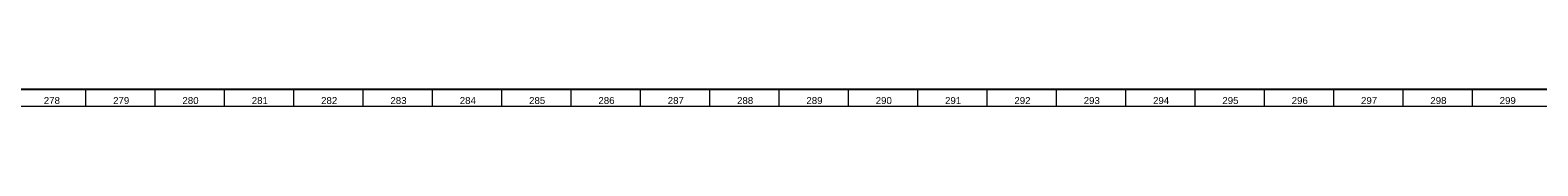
# Model space of a CAD drawing. Header units: millimetres. Extents: x -34 to 6620, y -230 to 4700.
# Tile 170 of 216: x 5554 to 5989, y 2 to 7. Entities that reach past the tile are written whole.
import ezdxf

# ---------------------------------------------------------------- set-up
doc = ezdxf.new("R2010")
doc.units = ezdxf.units.MM
doc.layers.add('1', color=7, linetype='Continuous', true_color=0xffffff)
doc.styles.add('Arial Unicode MS', font='Arial Unicode MS')

msp = doc.modelspace()

# ---------------------------------------------------------------- linework, layer by layer
at = {"layer": '1', "color": 7, "linetype": 'Continuous', "lineweight": 25}
msp.add_line((6613, 7), (7, 7), dxfattribs=at)
at = {"layer": '1', "color": 3, "linetype": 'Continuous', "lineweight": 13}
for p, q in [((5570, 7), (5570, 2)), ((5590, 7), (5590, 2)), ((5610, 7), (5610, 2)), ((5630, 7), (5630, 2)), ((5650, 7), (5650, 2)), ((5670, 7), (5670, 2)), ((5690, 7), (5690, 2)), ((5710, 7), (5710, 2)), ((5730, 7), (5730, 2)), ((5750, 7), (5750, 2)), ((5770, 7), (5770, 2)), ((5790, 7), (5790, 2)), ((5810, 7), (5810, 2)), ((5830, 7), (5830, 2)), ((5850, 7), (5850, 2)), ((5870, 7), (5870, 2)), ((5890, 7), (5890, 2)), ((5910, 7), (5910, 2)), ((5930, 7), (5930, 2)), ((5950, 7), (5950, 2)), ((5970, 7), (5970, 2))]:
    msp.add_line(p, q, dxfattribs=at)
at = {"layer": '1', "color": 3, "linetype": 'Continuous', "lineweight": 18}
msp.add_line((6618, 2), (2, 2), dxfattribs=at)

# ---------------------------------------------------------------- texts
at = {"layer": '1', "color": 3, "linetype": 'Continuous', "lineweight": 13, "char_height": 2, "attachment_point": 7, "line_spacing_factor": 1.069626, "style": 'Arial Unicode MS'}
for s, insert in [('\\W1.0000;278', (5557.969, 2.738)), ('\\W1.0000;279', (5577.969, 2.738)), ('\\W1.0000;280', (5597.969, 2.738)), ('\\W1.0000;281', (5617.969, 2.738)), ('\\W1.0000;282', (5637.969, 2.738)), ('\\W1.0000;283', (5657.969, 2.738)), ('\\W1.0000;284', (5677.969, 2.738)), ('\\W1.0000;285', (5697.969, 2.738)), ('\\W1.0000;286', (5717.969, 2.738)), ('\\W1.0000;287', (5737.969, 2.738)), ('\\W1.0000;288', (5757.969, 2.738)), ('\\W1.0000;289', (5777.969, 2.738)), ('\\W1.0000;290', (5797.969, 2.738)), ('\\W1.0000;291', (5817.969, 2.738)), ('\\W1.0000;292', (5837.969, 2.738)), ('\\W1.0000;293', (5857.969, 2.738)), ('\\W1.0000;294', (5877.969, 2.738)), ('\\W1.0000;295', (5897.969, 2.738)), ('\\W1.0000;296', (5917.969, 2.738)), ('\\W1.0000;297', (5937.969, 2.738)), ('\\W1.0000;298', (5957.969, 2.738)), ('\\W1.0000;299', (5977.969, 2.738))]:
    msp.add_mtext(s, dxfattribs=dict(at, insert=insert))

doc.saveas('drawing.dxf')
